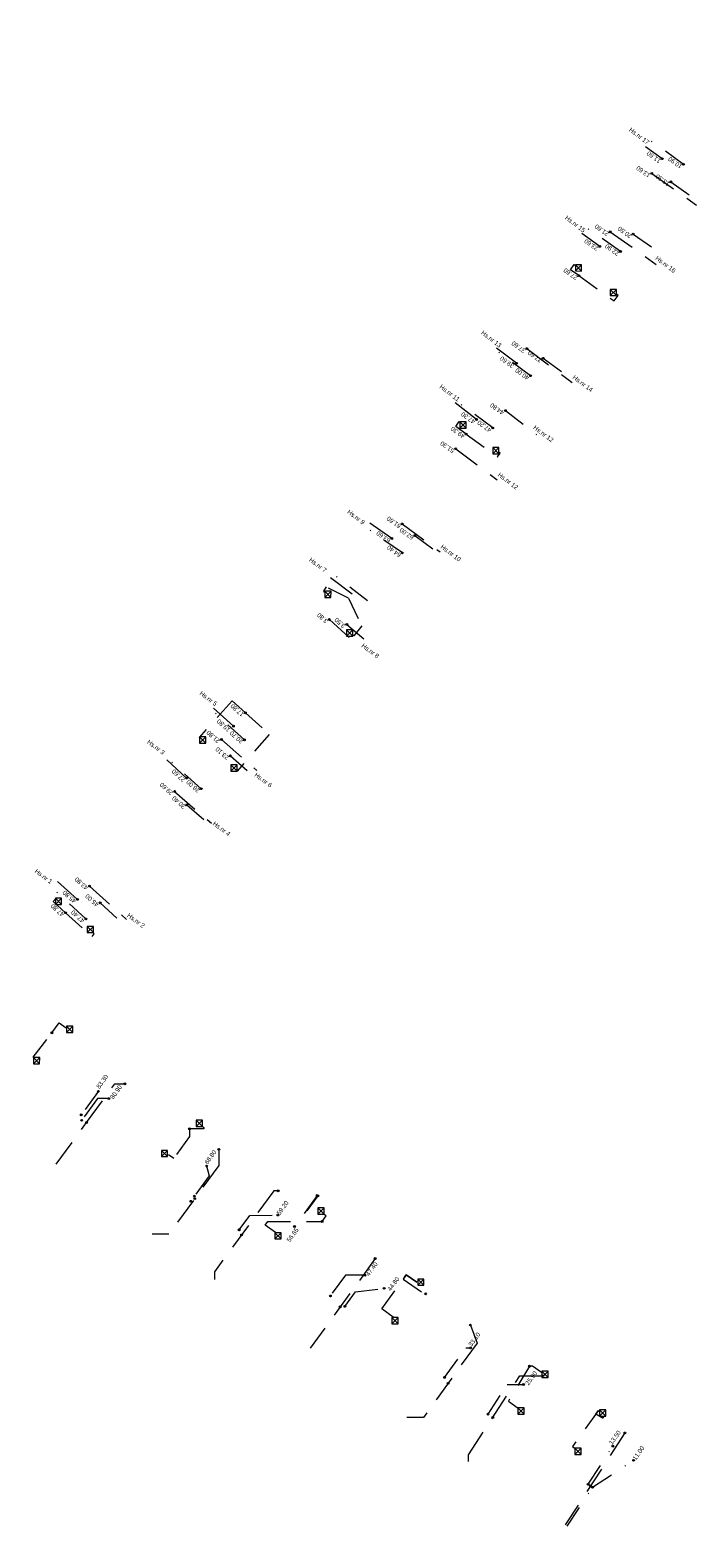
# Model space of a CAD drawing. Header units: inches. Extents: x 0 to 191500, y 0 to 342750.
# Tile 23 of 256: x 185112 to 185186, y 330710 to 330879. Entities that reach past the tile are written whole.
import ezdxf
from ezdxf import colors
from ezdxf.entities.mleader import LeaderData, LeaderLine
from ezdxf.enums import TextEntityAlignment as Align
from ezdxf.math import Vec2, Vec3

# ---------------------------------------------------------------- set-up
doc = ezdxf.new("R2010")
doc.units = ezdxf.units.IN
doc.header["$MEASUREMENT"] = 0
for name, pattern in [('RI-HWA_HUISAANSLUITING', [4.8, 3, -1.8]), ('RI-HWA_KOLKAANSLUITING', [4.3, 2.5, -1.8]), ('RI-VWA_HUISAANSLUITING', [6.1, 2.5, -1.8, 0, -1.8])]:
    doc.linetypes.add(name, pattern=pattern)
doc.layers.get('0').update_dxf_attribs({"lineweight": 20})
for name, color, linetype, lineweight in [('ECW', 150, 'Continuous', 20), ('N-WE-RI-HWA-MAATVOERING-T25', 151, 'Continuous', 20), ('N-WE-RI-HWA_HUISAANSLUITING', 150, 'RI-HWA_HUISAANSLUITING', 20), ('N-WE-RI-HWA_HUISAANSLUITING_PVC_125-G', 150, 'RI-HWA_HUISAANSLUITING', 20), ('N-WE-RI-HWA_KOLK-S', 150, 'Continuous', 20), ('N-WE-RI-HWA_KOLKAANSLUITING', 150, 'RI-HWA_KOLKAANSLUITING', 20), ('N-WE-RI-HWA_RIOOLPUT_ONTSTOPPINGSPUT-G', 150, 'Continuous', 20), ('N-WE-RI-INLAAT', 7, 'Continuous', 20), ('N-WE-RI-VWA-MAATVOERING-T25', 30, 'Continuous', 20), ('N-WE-RI-VWA_HUISAANSLUITING', 20, 'RI-VWA_HUISAANSLUITING', 20), ('N-WE-RI-VWA_HUISAANSLUITING_PVC_125-G', 20, 'RI-VWA_HUISAANSLUITING', 20), ('N-WE-RI-VWA_RIOOLPUT_ONTSTOPPINGSPUT-G', 30, 'Continuous', 20), ('Tekst algemeen', 7, 'Continuous', 20)]:
    doc.layers.add(name, color=color, linetype=linetype, lineweight=lineweight)
picture_1 = doc.add_image_def('image1.ecw', size_in_pixel=(220000, 285000))

# ---------------------------------------------------------------- blocks, each defined once
blk = doc.blocks.new('A$C2C270354')
h = blk.add_hatch(color=256)
h.dxf.hatch_style = 1
edge = h.paths.add_edge_path()
edge.add_arc((0, 0), 0.1, 0, 360)
blk.add_circle((0, 0), 0.1)

msp = doc.modelspace()

# ---------------------------------------------------------------- linework, layer by layer
at = {"layer": 'N-WE-RI-HWA_HUISAANSLUITING'}
for points in [[(185115.11743, 330752.04552), (185118.50438, 330756.69214), (185121.66018, 330761.02164), (185122.77366, 330761.02164)], [(185133.25186, 330753.70718), (185133.25186, 330751.89973), (185127.67351, 330744.24552), (185125.81743, 330744.24552)], [(185139.88361, 330749.07779), (185139.38787, 330749.07779), (185132.76743, 330740.0415), (185132.76743, 330739.19552)], [(185144.31384, 330748.51377), (185143.08815, 330746.84082)], [(185150.6925, 330741.53249), (185143.45093, 330731.52552)], [(185161.31137, 330734.11984), (185162.05445, 330732.09939), (185156.06672, 330723.79552), (185154.21743, 330723.79552)], [(185161.11743, 330718.89552), (185161.11743, 330719.63171), (185166.8339, 330728.46449), (185169.41284, 330728.46449)], [(185178.55836, 330722.08032), (185171.89152, 330711.81821)]]:
    msp.add_lwpolyline(points, dxfattribs=at)
at = {"layer": 'N-WE-RI-HWA_HUISAANSLUITING_PVC_125-G'}
for p, q in [((185182.70436, 330864.19791), (185180.86329, 330865.54369)), ((185181.54425, 330862.56875), (185186.55048, 330859.01052)), ((185175.74369, 330854.42298), (185173.75181, 330855.86174)), ((185176.9038, 330856.05214), (185182.05691, 330852.41874)), ((185166.4628, 330841.38975), (185164.21474, 330843.08003)), ((185167.62292, 330843.0189), (185172.65295, 330839.25007)), ((185161.99638, 330835.11751), (185159.44053, 330837.10518)), ((185159.67616, 330831.8592), (185164.3102, 330828.37897)), ((185152.54147, 330821.8399), (185149.60273, 330823.89104)), ((185153.70159, 330823.46906), (185157.92841, 330820.33649)), ((185148.123, 330815.635, 70.001), (185144.79312, 330818.14777)), ((185145.58121, 330812.81023), (185149.07445, 330809.62241)), ((185134.87895, 330800.91647), (185132.41309, 330803.14665)), ((185133.54116, 330799.42975), (185137.49127, 330795.96743)), ((185129.66159, 330795.11827), (185127.14494, 330797.44051)), ((185128.32381, 330793.63155), (185132.4178, 330790.07337)), ((185117.48776, 330781.58911), (185114.98388, 330783.80576)), ((185118.82555, 330783.07583), (185122.93898, 330779.35744))]:
    msp.add_line(p, q, dxfattribs=at)
at = {"layer": 'N-WE-RI-HWA_KOLK-S'}
for p, q in [((185173.03351, 330852.37431, 3.859), (185173.03202, 330851.67786, 3.859)), ((185173.03202, 330851.67786, 3.859), (185173.72997, 330852.37281, 3.859)), ((185173.03351, 330852.37431, 3.859), (185173.72847, 330851.67636, 3.859)), ((185173.72997, 330852.37281, 3.859), (185173.03351, 330852.37431, 3.859)), ((185173.72847, 330851.67636, 3.859), (185173.72997, 330852.37281, 3.859)), ((185173.03202, 330851.67786, 3.859), (185173.72847, 330851.67636, 3.859)), ((185176.91651, 330849.63231, 3.942), (185176.91502, 330848.93586, 3.942)), ((185176.91502, 330848.93586, 3.942), (185177.61297, 330849.63081, 3.942)), ((185176.91502, 330848.93586, 3.942), (185177.61147, 330848.93436, 3.942)), ((185176.91651, 330849.63231, 3.942), (185177.61147, 330848.93436, 3.942)), ((185177.61297, 330849.63081, 3.942), (185176.91651, 330849.63231, 3.942)), ((185177.61147, 330848.93436, 3.942), (185177.61297, 330849.63081, 3.942)), ((185160.15651, 330834.84331, 4.061), (185160.15502, 330834.14686, 4.061)), ((185160.15502, 330834.14686, 4.061), (185160.85297, 330834.84181, 4.061)), ((185160.15502, 330834.14686, 4.061), (185160.85147, 330834.14536, 4.061)), ((185160.15651, 330834.84331, 4.061), (185160.85147, 330834.14536, 4.061)), ((185160.85297, 330834.84181, 4.061), (185160.15651, 330834.84331, 4.061)), ((185160.85147, 330834.14536, 4.061), (185160.85297, 330834.84181, 4.061)), ((185163.80651, 330831.99331, 4.067), (185163.80502, 330831.29686, 4.067)), ((185163.80502, 330831.29686, 4.067), (185164.50297, 330831.99181, 4.067)), ((185163.80651, 330831.99331, 4.067), (185164.50147, 330831.29536, 4.067)), ((185164.50297, 330831.99181, 4.067), (185163.80651, 330831.99331, 4.067)), ((185164.50147, 330831.29536, 4.067), (185164.50297, 330831.99181, 4.067)), ((185163.80502, 330831.29686, 4.067), (185164.50147, 330831.29536, 4.067)), ((185145.07051, 330815.96031, 4.175), (185145.06902, 330815.26386, 4.175)), ((185145.06902, 330815.26386, 4.175), (185145.76697, 330815.95881, 4.175)), ((185145.06902, 330815.26386, 4.175), (185145.76547, 330815.26236, 4.175)), ((185145.07051, 330815.96031, 4.175), (185145.76547, 330815.26236, 4.175)), ((185145.76697, 330815.95881, 4.175), (185145.07051, 330815.96031, 4.175)), ((185145.76547, 330815.26236, 4.175), (185145.76697, 330815.95881, 4.175)), ((185147.50351, 330811.64831, 4.185), (185147.50202, 330810.95186, 4.185)), ((185147.50202, 330810.95186, 4.185), (185148.19997, 330811.64681, 4.185)), ((185147.50202, 330810.95186, 4.185), (185148.19847, 330810.95036, 4.185)), ((185147.50351, 330811.64831, 4.185), (185148.19847, 330810.95036, 4.185)), ((185148.19997, 330811.64681, 4.185), (185147.50351, 330811.64831, 4.185)), ((185148.19847, 330810.95036, 4.185), (185148.19997, 330811.64681, 4.185)), ((185131.09143, 330799.71942, 4.318), (185131.08993, 330799.02297, 4.318)), ((185131.08993, 330799.02297, 4.318), (185131.78788, 330799.71793, 4.318)), ((185131.08993, 330799.02297, 4.318), (185131.78638, 330799.02147, 4.318)), ((185131.09143, 330799.71942, 4.318), (185131.78638, 330799.02147, 4.318)), ((185131.78788, 330799.71793, 4.318), (185131.09143, 330799.71942, 4.318)), ((185131.78638, 330799.02147, 4.318), (185131.78788, 330799.71793, 4.318)), ((185134.60124, 330796.60458, 4.339), (185134.59974, 330795.90813, 4.339)), ((185134.59974, 330795.90813, 4.339), (185135.29769, 330796.60308, 4.339)), ((185134.60124, 330796.60458, 4.339), (185135.29619, 330795.90663, 4.339)), ((185135.29769, 330796.60308, 4.339), (185134.60124, 330796.60458, 4.339)), ((185135.29619, 330795.90663, 4.339), (185135.29769, 330796.60308, 4.339)), ((185134.59974, 330795.90813, 4.339), (185135.29619, 330795.90663, 4.339)), ((185115.01908, 330781.73453, -65.762), (185115.01758, 330781.03807, -65.762)), ((185115.01758, 330781.03807, -65.762), (185115.71553, 330781.73303, -65.762)), ((185115.01908, 330781.73453, -65.762), (185115.71403, 330781.03658, -65.762)), ((185115.71553, 330781.73303, -65.762), (185115.01908, 330781.73453, -65.762)), ((185115.71403, 330781.03658, -65.762), (185115.71553, 330781.73303, -65.762)), ((185115.01758, 330781.03807, -65.762), (185115.71403, 330781.03658, -65.762)), ((185118.56313, 330778.58026, 4.593), (185118.56164, 330777.88381, 4.593)), ((185118.56164, 330777.88381, 4.593), (185119.25959, 330778.57876, 4.593)), ((185118.56313, 330778.58026, 4.593), (185119.25809, 330777.88231, 4.593)), ((185119.25959, 330778.57876, 4.593), (185118.56313, 330778.58026, 4.593)), ((185119.25809, 330777.88231, 4.593), (185119.25959, 330778.57876, 4.593)), ((185118.56164, 330777.88381, 4.593), (185119.25809, 330777.88231, 4.593)), ((185116.26995, 330767.4445), (185116.26845, 330766.74804)), ((185116.26845, 330766.74804), (185116.9664, 330767.443)), ((185116.26845, 330766.74804), (185116.9649, 330766.74655)), ((185116.26995, 330767.4445), (185116.9649, 330766.74655)), ((185116.9664, 330767.443), (185116.26995, 330767.4445)), ((185116.9649, 330766.74655), (185116.9664, 330767.443)), ((185112.56995, 330763.9445), (185112.56845, 330763.24804)), ((185112.56845, 330763.24804), (185113.2664, 330763.943)), ((185112.56845, 330763.24804), (185113.2649, 330763.24655)), ((185112.56995, 330763.9445), (185113.2649, 330763.24655)), ((185113.2664, 330763.943), (185112.56995, 330763.9445)), ((185113.2649, 330763.24655), (185113.2664, 330763.943)), ((185130.72872, 330756.96273), (185130.72722, 330756.26627)), ((185130.72722, 330756.26627), (185131.42517, 330756.96123)), ((185130.72722, 330756.26627), (185131.42368, 330756.26478)), ((185130.72872, 330756.96273), (185131.42368, 330756.26478)), ((185131.42517, 330756.96123), (185130.72872, 330756.96273)), ((185131.42368, 330756.26478), (185131.42517, 330756.96123)), ((185126.84575, 330753.59642), (185126.84426, 330752.89997)), ((185126.84426, 330752.89997), (185127.54221, 330753.59493)), ((185126.84426, 330752.89997), (185127.54071, 330752.89848)), ((185126.84575, 330753.59642), (185127.54071, 330752.89848)), ((185127.54221, 330753.59493), (185126.84575, 330753.59642)), ((185127.54071, 330752.89848), (185127.54221, 330753.59493)), ((185144.30645, 330747.19232), (185144.30495, 330746.49587)), ((185144.30495, 330746.49587), (185145.0029, 330747.19083)), ((185144.30495, 330746.49587), (185145.0014, 330746.49437)), ((185144.30645, 330747.19232), (185145.0014, 330746.49437)), ((185145.0029, 330747.19083), (185144.30645, 330747.19232)), ((185145.0014, 330746.49437), (185145.0029, 330747.19083)), ((185139.50862, 330744.41752), (185139.50712, 330743.72107)), ((185139.50712, 330743.72107), (185140.20507, 330744.41602)), ((185139.50712, 330743.72107), (185140.20358, 330743.71957)), ((185139.50862, 330744.41752), (185140.20358, 330743.71957)), ((185140.20507, 330744.41602), (185139.50862, 330744.41752)), ((185140.20358, 330743.71957), (185140.20507, 330744.41602)), ((185155.43957, 330739.24427), (185155.43807, 330738.54781)), ((185155.43807, 330738.54781), (185156.13602, 330739.24277)), ((185155.43807, 330738.54781), (185156.13452, 330738.54632)), ((185155.43957, 330739.24427), (185156.13452, 330738.54632)), ((185156.13602, 330739.24277), (185155.43957, 330739.24427)), ((185156.13452, 330738.54632), (185156.13602, 330739.24277)), ((185152.55998, 330734.95701), (185152.55848, 330734.26056)), ((185152.55848, 330734.26056), (185153.25643, 330734.95552)), ((185152.55998, 330734.95701), (185153.25493, 330734.25906)), ((185153.25643, 330734.95552), (185152.55998, 330734.95701)), ((185153.25493, 330734.25906), (185153.25643, 330734.95552)), ((185152.55848, 330734.26056), (185153.25493, 330734.25906)), ((185169.29153, 330728.97324), (185169.29004, 330728.27679)), ((185169.29004, 330728.27679), (185169.98799, 330728.97174)), ((185169.29004, 330728.27679), (185169.98649, 330728.27529)), ((185169.29153, 330728.97324), (185169.98649, 330728.27529)), ((185169.98799, 330728.97174), (185169.29153, 330728.97324)), ((185169.98649, 330728.27529), (185169.98799, 330728.97174)), ((185166.61246, 330724.87713), (185166.61096, 330724.18068)), ((185166.61096, 330724.18068), (185167.30891, 330724.87563)), ((185166.61246, 330724.87713), (185167.30741, 330724.17918)), ((185167.30891, 330724.87563), (185166.61246, 330724.87713)), ((185167.30741, 330724.17918), (185167.30891, 330724.87563)), ((185175.71995, 330724.6445), (185175.71845, 330723.94804)), ((185175.71845, 330723.94804), (185176.4164, 330724.643)), ((185175.71995, 330724.6445), (185176.4149, 330723.94655)), ((185176.4164, 330724.643), (185175.71995, 330724.6445)), ((185176.4149, 330723.94655), (185176.4164, 330724.643)), ((185166.61096, 330724.18068), (185167.30741, 330724.17918)), ((185175.71845, 330723.94804), (185176.4149, 330723.94655)), ((185172.96075, 330720.37017), (185172.95925, 330719.67372)), ((185172.95925, 330719.67372), (185173.6572, 330720.36867)), ((185172.95925, 330719.67372), (185173.6557, 330719.67222)), ((185172.96075, 330720.37017), (185173.6557, 330719.67222)), ((185173.6572, 330720.36867), (185172.96075, 330720.37017)), ((185173.6557, 330719.67222), (185173.6572, 330720.36867))]:
    msp.add_line(p, q, dxfattribs=at)
at = {"layer": 'N-WE-RI-HWA_KOLKAANSLUITING'}
for points in [[(185173.42347, 330851.16467), (185172.47491, 330851.79843), (185172.87792, 330852.40162), (185173.0848, 330852.25307)], [(185173.42347, 330851.16467), (185177.34967, 330848.33289), (185177.80184, 330848.95981), (185177.59957, 330849.10504)], [(185160.83627, 330833.48835), (185159.68065, 330834.32029), (185160.08071, 330834.87599), (185160.23749, 330834.76342)], [(185160.83627, 330833.48835), (185164.33497, 330830.9476), (185164.63731, 330831.36697), (185164.49289, 330831.47067)], [(185136.21673, 330802.40319), (185134.73568, 330803.72347), (185131.05819, 330799.6447), (185131.15081, 330799.56652)], [(185136.21673, 330802.40319), (185138.87483, 330799.99681), (185135.28008, 330795.89755), (185135.22652, 330795.94784)], [(185116.14998, 330780.10239), (185114.75642, 330781.34439), (185115.06992, 330781.6764), (185115.1338, 330781.62434)], [(185116.14998, 330780.10239), (185119.1082, 330777.43631), (185119.36122, 330777.73589), (185119.18522, 330777.90937)], [(185112.62785, 330763.93997), (185112.54761, 330763.99527), (185114.63444, 330766.70334), (185115.45632, 330767.82503), (185116.20726, 330767.28064)], [(185131.38804, 330756.28932), (185131.58742, 330756.14304), (185131.58742, 330755.99677), (185129.97195, 330755.99677), (185129.97195, 330755.16039), (185128.2237, 330752.68645), (185127.62221, 330753.11151)], [(185139.58213, 330744.42553), (185138.42291, 330745.2496), (185138.73687, 330745.66501), (185144.77254, 330745.66501), (185145.2124, 330746.30239), (185144.94056, 330746.49645)], [(185152.69157, 330735.00287), (185151.42815, 330735.91869), (185154.15027, 330739.7113), (185155.33712, 330738.90317), (185154.15027, 330739.7113), (185153.8138, 330739.2425), (185156.23713, 330737.57023), (185156.32931, 330737.59763)], [(185169.23889, 330728.83018), (185168.24581, 330729.52342), (185167.89588, 330729.52342), (185165.56549, 330725.63294), (185166.65571, 330724.85974)], [(185176.05465, 330723.82807), (185175.92623, 330723.79287), (185175.31816, 330724.19301), (185175.58391, 330724.56239), (185175.66865, 330724.50404), (185175.58391, 330724.56239), (185172.72032, 330720.58218), (185173.00389, 330720.35267)]]:
    msp.add_lwpolyline(points, dxfattribs=at)
at = {"layer": 'N-WE-RI-HWA_KOLKAANSLUITING', "elevation": 70.00653}
for points in [[(185147.71905, 330815.18607), (185145.23918, 330816.44654), (185144.91456, 330815.95707), (185145.13766, 330815.79687)], [(185147.71905, 330815.18607), (185149.19877, 330812.08364), (185148.29741, 330810.96903), (185148.1218, 330811.09513)]]:
    msp.add_lwpolyline(points, dxfattribs=at)
at = {"layer": 'N-WE-RI-HWA_RIOOLPUT_ONTSTOPPINGSPUT-G'}
for p, q in [((185118.60225, 330756.71268), (185118.40651, 330756.6716)), ((185118.48384, 330756.79001), (185118.52492, 330756.59427)), ((185130.66127, 330748.23136), (185130.46553, 330748.19028)), ((185130.54286, 330748.30869), (185130.58394, 330748.11295)), ((185144.41171, 330748.53431), (185144.21597, 330748.49323)), ((185144.2933, 330748.61163), (185144.33438, 330748.4159)), ((185135.88694, 330744.1863), (185135.69121, 330744.14523)), ((185135.76854, 330744.26363), (185135.80961, 330744.0679)), ((185146.89043, 330736.16379), (185146.69469, 330736.12272)), ((185146.77202, 330736.24112), (185146.8131, 330736.04539)), ((185158.9261, 330727.64577), (185158.73037, 330727.60469)), ((185158.8077, 330727.7231), (185158.84877, 330727.52736)), ((185163.9236, 330723.83698), (185163.72787, 330723.7959)), ((185163.8052, 330723.91431), (185163.84627, 330723.71857)), ((185174.81462, 330716.18755), (185174.61888, 330716.14648)), ((185174.69621, 330716.26488), (185174.73729, 330716.06915))]:
    msp.add_line(p, q, dxfattribs=at)
for centre in [(185118.50438, 330756.69214), (185130.5634, 330748.21082), (185144.31384, 330748.51377), (185135.78907, 330744.16577), (185146.79256, 330736.14326), (185158.82823, 330727.62523), (185163.82574, 330723.81644), (185174.71675, 330716.16701)]:
    msp.add_circle(centre, 0.1, dxfattribs=at)
at = {"layer": 'N-WE-RI-VWA_HUISAANSLUITING'}
for points in [[(185119.81102, 330760.18243), (185117.90246, 330757.56404)], [(185120.98263, 330759.37489), (185119.71738, 330759.37489), (185117.94915, 330756.94903)], [(185131.89217, 330751.85529), (185132.16628, 330750.74975), (185130.1073, 330747.92456)], [(185144.23317, 330748.57287), (185141.69015, 330745.10187)], [(185135.51957, 330744.7285), (185136.70796, 330746.35053), (185139.83762, 330746.37876)], [(185149.55329, 330739.68207), (185147.37845, 330739.68207), (185145.69808, 330737.35999)], [(185147.32267, 330736.1935), (185148.49517, 330737.81376), (185151.69403, 330738.20652)], [(185158.43506, 330728.2768), (185160.80725, 330731.56658), (185161.32737, 330731.56658)], [(185163.28245, 330724.17329), (185165.42282, 330727.48046), (185167.25557, 330727.48046)], [(185174.45411, 330716.35696), (185177.21905, 330720.61297)], [(185172.12243, 330711.66652), (185174.95188, 330716.02183), (185179.52367, 330719.02447)]]:
    msp.add_lwpolyline(points, dxfattribs=at)
at = {"layer": 'N-WE-RI-VWA_HUISAANSLUITING_PVC_125-G'}
for p, q in [((185185.09656, 330863.57153), (185181.40865, 330866.21617)), ((185183.68927, 330861.62743), (185186.76248, 330859.38793)), ((185178.06011, 330853.85102), (185174.31356, 330856.47812)), ((185179.4674, 330855.79512), (185182.81416, 330853.46578)), ((185168.03318, 330839.99928), (185164.08796, 330842.91961)), ((185169.44047, 330841.94339), (185172.73862, 330839.54398)), ((185163.81131, 330834.16697), (185159.67591, 330837.23694)), ((185165.2186, 330836.11108), (185168.68553, 330833.42322)), ((185153.72573, 330820.23424), (185149.37235, 330823.28584)), ((185155.13302, 330822.17834), (185157.78175, 330820.21253)), ((185149.855, 330814.887, 69.971), (185145.30022, 330818.42577)), ((185147.53407, 330812.26721), (185149.71847, 330810.39245)), ((185136.12836, 330799.39283), (185132.20536, 330802.93979)), ((185131.28756, 330793.9287), (185127.27887, 330797.56353)), ((185134.53687, 330797.5964), (185137.00695, 330795.43226)), ((185129.69607, 330792.13227), (185132.30017, 330789.88883)), ((185118.42298, 330779.40759), (185114.29257, 330783.19542)), ((185120.01448, 330781.20402), (185122.46013, 330778.95745))]:
    msp.add_line(p, q, dxfattribs=at)
at = {"layer": 'N-WE-RI-VWA_RIOOLPUT_ONTSTOPPINGSPUT-G'}
for p, q in [((185117.99258, 330757.60737), (185117.81233, 330757.52072)), ((185118.03928, 330756.99236), (185117.85903, 330756.9057)), ((185117.85913, 330757.65417), (185117.94579, 330757.47392)), ((185117.90583, 330757.03916), (185117.99248, 330756.8589)), ((185130.19742, 330747.96789), (185130.01717, 330747.88123)), ((185130.06397, 330748.01469), (185130.15063, 330747.83443)), ((185130.60971, 330748.53359), (185130.42946, 330748.44694)), ((185130.47625, 330748.58039), (185130.56291, 330748.40014)), ((185144.3233, 330748.61619), (185144.14305, 330748.52954)), ((185144.18985, 330748.66299), (185144.2765, 330748.48274)), ((185135.6097, 330744.77183), (185135.42945, 330744.68517)), ((185135.47625, 330744.81862), (185135.5629, 330744.63837)), ((185145.7882, 330737.40332), (185145.60795, 330737.31667)), ((185145.65475, 330737.45012), (185145.7414, 330737.26987)), ((185147.41279, 330736.23683), (185147.23254, 330736.15017)), ((185147.27934, 330736.28363), (185147.366, 330736.10338)), ((185158.52519, 330728.32013), (185158.34494, 330728.23347)), ((185158.39173, 330728.36693), (185158.47839, 330728.18667)), ((185163.37258, 330724.21662), (185163.19233, 330724.12997)), ((185163.23913, 330724.26342), (185163.32578, 330724.08317)), ((185174.54424, 330716.40029), (185174.36398, 330716.31364)), ((185174.41078, 330716.44709), (185174.49744, 330716.26684)), ((185175.04201, 330716.06516), (185174.86175, 330715.9785)), ((185174.90855, 330716.11196), (185174.99521, 330715.93171))]:
    msp.add_line(p, q, dxfattribs=at)
for centre in [(185117.90246, 330757.56404), (185117.94915, 330756.94903), (185130.1073, 330747.92456), (185130.51958, 330748.49027), (185144.23317, 330748.57287), (185135.51957, 330744.7285), (185145.69808, 330737.35999), (185147.32267, 330736.1935), (185158.43506, 330728.2768), (185163.28245, 330724.17329), (185174.45411, 330716.35696), (185174.95188, 330716.02183)]:
    msp.add_circle(centre, 0.1, dxfattribs=at)

# ---------------------------------------------------------------- block references
at = {"layer": 'N-WE-RI-INLAAT', "rotation": 0.06357443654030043}
for p in [(185182.70436, 330864.19791), (185181.54425, 330862.56875), (185185.09656, 330863.57153), (185183.68927, 330861.62743), (185176.9038, 330856.05214), (185179.4674, 330855.79512), (185175.74369, 330854.42298), (185178.06011, 330853.85102), (185173.42347, 330851.16467), (185167.62292, 330843.0189), (185169.44047, 330841.94339), (185166.4628, 330841.38975), (185168.03318, 330839.99928), (185165.2186, 330836.11108), (185160.83627, 330833.48835), (185161.99638, 330835.11751), (185163.81131, 330834.16697), (185159.67616, 330831.8592), (185153.70159, 330823.46906), (185152.54147, 330821.8399), (185155.13302, 330822.17834), (185153.72573, 330820.23424), (185145.58121, 330812.81023), (185147.53407, 330812.26721), (185136.21673, 330802.40319), (185134.87895, 330800.91647), (185133.54116, 330799.42975), (185136.12836, 330799.39283), (185134.53687, 330797.5964), (185129.66159, 330795.11827), (185128.32381, 330793.63155), (185131.28756, 330793.9287), (185129.69607, 330792.13227), (185118.82555, 330783.07583), (185117.48776, 330781.58911), (185116.14998, 330780.10239), (185120.01448, 330781.20402), (185118.42298, 330779.40759), (185114.63444, 330766.70334), (185119.81102, 330760.18243), (185122.77366, 330761.02164), (185120.98263, 330759.37489), (185129.97195, 330755.99677), (185133.25186, 330753.70718), (185131.89217, 330751.85529), (185139.88361, 330749.07779), (185139.83762, 330746.37876), (185141.69015, 330745.10187), (185144.77254, 330745.66501), (185150.6925, 330741.53249), (185149.55329, 330739.68207), (185151.69403, 330738.20652), (185156.32931, 330737.59763), (185161.31137, 330734.11984), (185161.32737, 330731.56658), (185167.89588, 330729.52342), (185169.41284, 330728.46449), (185167.25557, 330727.48046), (185176.05465, 330723.82807), (185178.55836, 330722.08032), (185177.21905, 330720.61297), (185179.52367, 330719.02447)]:
    msp.add_blockref('A$C2C270354', p, dxfattribs=at)

# ---------------------------------------------------------------- texts
at = {"layer": 'N-WE-RI-HWA-MAATVOERING-T25'}
for s, rotation, p in [('11.60', 144.5455582, (185182.70436, 330864.19791)), ('13.60', 144.5455582, (185181.54425, 330862.56875)), ('21.60', 144.5455582, (185176.9038, 330856.05214)), ('23.60', 144.5455582, (185175.74369, 330854.42298)), ('27.60', 144.5455582, (185173.42347, 330851.16467)), ('37.60', 144.5455582, (185167.62292, 330843.0189)), ('39.60', 144.5455582, (185166.33592, 330841.33172)), ('47.30', 144.5455582, (185161.99638, 330835.11751)), ('49.30', 144.5455582, (185160.83627, 330833.48835)), ('51.30', 144.5455582, (185159.67616, 330831.8592)), ('61.60', 144.5455582, (185153.70159, 330823.46906)), ('63.60', 144.5455582, (185152.54147, 330821.8399)), ('3.80', 138.0184229, (185145.58121, 330812.81023)), ('3.50', 138.4615359, (185147.53407, 330812.26721)), ('17.80', 138.0184229, (185136.21673, 330802.40319)), ('19.80', 138.0184229, (185134.68748, 330800.70369)), ('21.80', 138.0184229, (185133.54116, 330799.42975)), ('27.60', 138.0184229, (185129.66159, 330795.11827)), ('29.60', 138.0184229, (185128.32381, 330793.63155)), ('43.80', 138.0184229, (185118.82555, 330783.07583)), ('45.80', 138.0184229, (185117.48776, 330781.58911)), ('47.80', 138.0184229, (185116.14998, 330780.10239))]:
    msp.add_text(s, height=0.5, rotation=rotation, dxfattribs=at).set_placement(p, align=Align.BOTTOM_LEFT)
at = {"layer": 'N-WE-RI-VWA-MAATVOERING-T25'}
for s, rotation, p in [('10.90', 144.100126, (185185.09656, 330863.57153)), ('13.30', 144.100126, (185183.68927, 330861.62743)), ('20.50', 144.100126, (185179.4674, 330855.79512)), ('22.90', 144.100126, (185178.06011, 330853.85102)), ('37.60', 144.100126, (185169.44047, 330841.94339)), ('40.00', 144.100126, (185168.03318, 330839.99928)), ('44.80', 144.100126, (185165.2186, 330836.11108)), ('47.20', 144.100126, (185163.81131, 330834.16697)), ('62.00', 144.100126, (185155.13302, 330822.17834)), ('64.40', 144.100126, (185153.72573, 330820.23424)), ('3.50', 138.4615359, (185147.53407, 330812.26721)), ('20.70', 138.4615359, (185136.12836, 330799.39283)), ('23.10', 138.4615359, (185134.53687, 330797.5964)), ('28.00', 138.4615359, (185131.28756, 330793.9287)), ('30.40', 138.4615359, (185129.69607, 330792.13227)), ('45.00', 138.4615359, (185120.01448, 330781.20402)), ('47.40', 138.4615359, (185118.42298, 330779.40759)), ('83.30', 54.2531658, (185120.06186, 330760.33118)), ('80.90', 54.2531658, (185121.6047, 330759.17493)), ('68.80', 54.2531658, (185132.13773, 330751.91183)), ('59.20', 54.2531658, (185140.18604, 330746.2524)), ('56.85', 54.2531658, (185141.30731, 330743.23419)), ('47.40', 54.2531658, (185150.13144, 330739.43473)), ('44.80', 54.2531658, (185152.55082, 330737.76083)), ('33.10', 54.2531658, (185161.57549, 330731.57997)), ('25.90', 54.2531658, (185167.92379, 330727.25913)), ('13.50', 54.2531658, (185177.25393, 330720.63303)), ('11.00', 54.2531658, (185179.88035, 330718.89915))]:
    msp.add_text(s, height=0.5, rotation=rotation, dxfattribs=at).set_placement(p, align=Align.BOTTOM_LEFT)
at = {"layer": 'Tekst algemeen', "char_height": 0.5, "attachment_point": 1, "rotation": 322.9303905}
for s, insert in [('Hs.nr 17', (185179.25781, 330867.71336)), ('Hs.nr 15', (185172.1258, 330857.90317)), ('Hs.nr 16', (185182.20073, 330853.39958)), ('Hs.nr 13', (185162.76033, 330845.07708)), ('Hs.nr 11', (185158.11596, 330839.05744)), ('Hs.nr 14', (185172.96072, 330840.11531)), ('Hs.nr 12', (185168.57741, 330834.51514)), ('Hs.nr 12', (185164.61796, 330829.24421)), ('Hs.nr 9', (185147.82682, 330825.09212)), ('Hs.nr 10', (185158.23617, 330821.20173)), ('Hs.nr 7', (185143.56758, 330819.75019, 21.31337)), ('Hs.nr 8', (185149.4169, 330810.18293, 21.31337)), ('Hs.nr 5', (185131.35474, 330804.87054, 21.31337)), ('Hs.nr 3', (185125.50525, 330799.43844, 21.31337)), ('Hs.nr 6', (185137.47577, 330795.77422, 21.31337)), ('Hs.nr 4', (185132.82521, 330790.33965, 21.31337)), ('Hs.nr 1', (185112.96886, 330785.0314, 21.31337)), ('Hs.nr 2', (185123.27329, 330780.10732, 21.31337))]:
    msp.add_mtext_dynamic_manual_height_columns(s, width=29.1708363, gutter_width=12.5, heights=[0], dxfattribs=dict(at, insert=insert))

# ---------------------------------------------------------------- pictures from other files: only their frames are drawn
at = {"layer": 'ECW'}
image = msp.add_image(picture_1, insert=(180500, 328500), size_in_units=(11000, 14250), dxfattribs=at)
image.dxf.flags = 7

# ---------------------------------------------------------------- leaders
at = {"layer": 'Tekst algemeen'}
ml = msp.add_multileader_mtext('Standard', dxfattribs=at)
ml.set_content('Grindkoffer', color=256)
ml.set_leader_properties()
ml.build(insert=Vec2(0, 0))
ml.multileader.update_dxf_attribs({"text_right_attachment_type": 6, "dogleg_length": 0.2, "arrow_head_size": 5})
ctx = ml.context
ctx.base_point, ctx.char_height, ctx.arrow_head_size, ctx.landing_gap_size, ctx.plane_origin, ctx.plane_x_axis, ctx.plane_y_axis = Vec3(185789.34017, 332982.33236), 0.5, 5, 0.2, Vec3(185787.00548, 332984.05412), Vec3(0.995206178, 0.097799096), Vec3(-0.097799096, 0.995206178)
ctx.right_attachment = 6
notes = []
notes.append((ctx, [(0, (0, 0, 0), (0, 0), (1, 0), 1, [])]))
ctx.mtext.insert, ctx.mtext.text_direction, ctx.mtext.rotation, ctx.mtext.flow_direction = Vec3(185789.51476, 332982.60072), Vec3(0.995206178, 0.097799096), 0.097955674, 5
for ctx, leaders in notes:
    for number, flags, end, landing, length, lines in leaders:
        leader = LeaderData()
        leader.index, (leader.has_last_leader_line, leader.has_dogleg_vector, leader.attachment_direction) = number, flags
        leader.last_leader_point, leader.dogleg_vector, leader.dogleg_length = Vec3(end), Vec3(landing), length
        for number, points, colour, breaks in lines:
            line = LeaderLine()
            line.index, line.vertices, line.color, line.breaks = number, Vec3.list(points), colors.encode_raw_color(colour), breaks
            leader.lines.append(line)
        ctx.leaders.append(leader)

doc.saveas('drawing.dxf')
